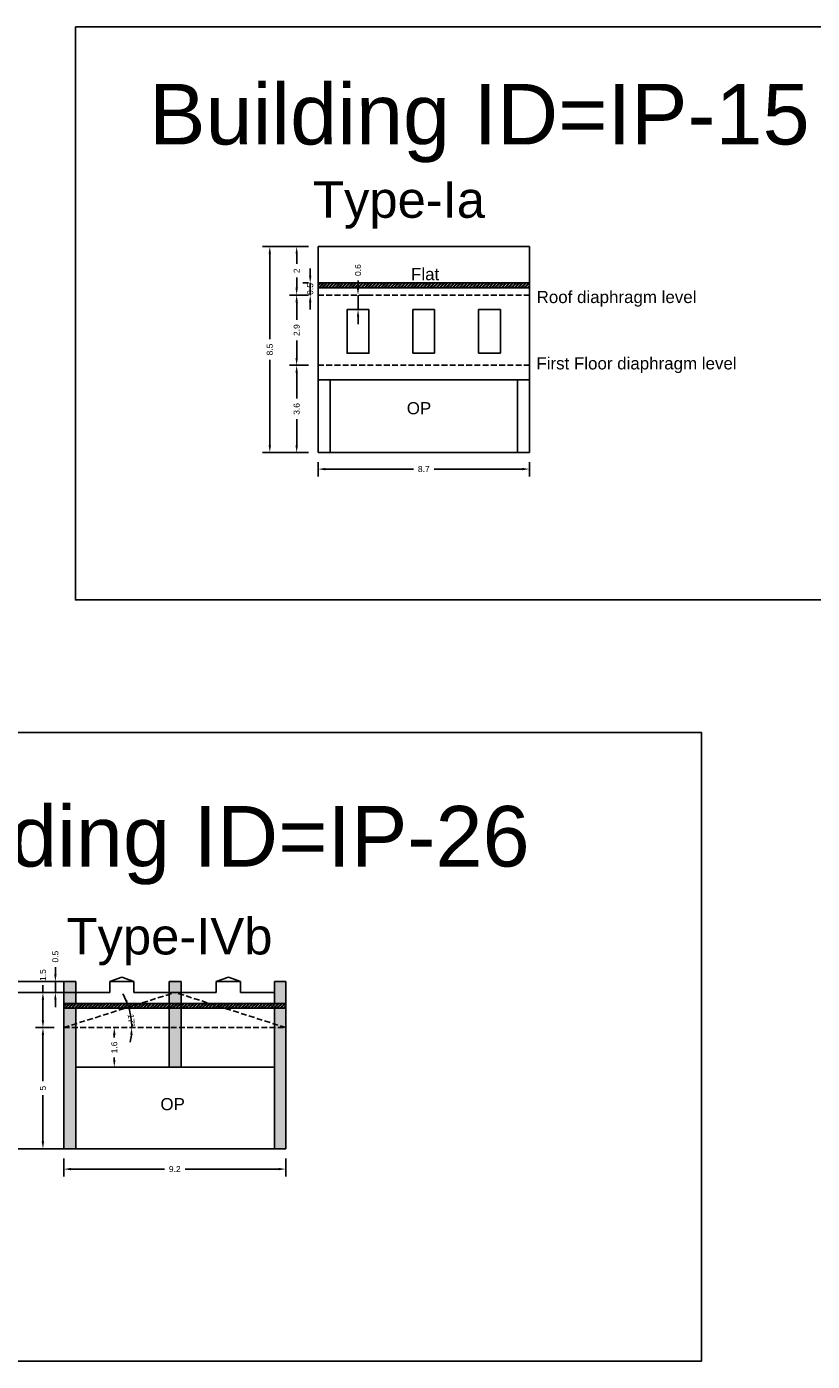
# Model space of a CAD drawing. Header units: metres. Extents: x 3416658 to 3417184, y -6712896 to -6712690.
# Tile 40 of 58: x 3416870 to 3416903, y -6712779 to -6712724. Entities that reach past the tile are written whole.
import ezdxf

# ---------------------------------------------------------------- set-up
doc = ezdxf.new("R2010")
doc.units = ezdxf.units.M
doc.linetypes.add('ACAD_ISO02W100', pattern=[15, 12, -3])
doc.layers.add('Dotted', color=7, linetype='ACAD_ISO02W100', plot=False)
doc.styles.get("Standard").update_dxf_attribs({"font": 'arial.ttf'})
doc.dimstyles.new('ISO-25', dxfattribs={"dimtxt": 0.25, "dimasz": 0.3, "dimexe": 0.3, "dimexo": 0.4, "dimgap": 0.2, "dimtad": 0, "dimdec": 1, "dimdsep": 46, "dimtxsty": 'Standard', "dimcen": 2.5, "dimadec": 0, "dimazin": 0, "dimtfac": 1, "dimtdec": 1, "dimtmove": 0, "dimatfit": 3, "dimfxl": 1, "dimarcsym": 0})

# ---------------------------------------------------------------- blocks, each defined once
blk = doc.blocks.new('*D111')
at = {"color": 0, "lineweight": -2, "transparency": 16777216}
for p, q in [((3416883.826, -6712734.614), (3416883.826, -6712734.314)), ((3416883.826, -6712735.514), (3416883.826, -6712734.914)), ((3416884.226, -6712734.914), (3416884.126, -6712734.914)), ((3416883.826, -6712735.814), (3416883.826, -6712736.114)), ((3416884.226, -6712735.514), (3416884.126, -6712735.514))]:
    blk.add_line(p, q, dxfattribs=at)
at = {"color": 0, "transparency": 16777216}
for points in [[(3416883.776, -6712734.614), (3416883.876, -6712734.614), (3416883.826, -6712734.914)], [(3416883.776, -6712735.814), (3416883.876, -6712735.814), (3416883.826, -6712735.514)]]:
    blk.add_solid(points, dxfattribs=at)
at = {"layer": 'Defpoints', "color": 0, "transparency": 16777216}
for p in [(3416883.826, -6712734.914), (3416883.826, -6712734.914), (3416883.826, -6712735.514)]:
    blk.add_point(p, dxfattribs=at)
at = {"color": 0, "transparency": 16777216, "insert": (3416883.826, -6712733.886), "char_height": 0.25, "attachment_point": 5, "rotation": 90}
blk.add_mtext('0.6', dxfattribs=at)
blk = doc.blocks.new('*D112')
at = {"color": 0, "lineweight": -2, "transparency": 16777216}
for p, q in [((3416881.776, -6712737.814), (3416880.993, -6712737.814)), ((3416881.293, -6712738.114), (3416881.293, -6712739.187)), ((3416881.293, -6712741.114), (3416881.293, -6712740.041)), ((3416881.776, -6712741.414), (3416880.993, -6712741.414))]:
    blk.add_line(p, q, dxfattribs=at)
at = {"color": 0, "transparency": 16777216}
for points in [[(3416881.243, -6712738.114), (3416881.343, -6712738.114), (3416881.293, -6712737.814)], [(3416881.243, -6712741.114), (3416881.343, -6712741.114), (3416881.293, -6712741.414)]]:
    blk.add_solid(points, dxfattribs=at)
at = {"layer": 'Defpoints', "color": 0, "transparency": 16777216}
for p in [(3416881.293, -6712737.814), (3416882.176, -6712737.814), (3416882.176, -6712741.414)]:
    blk.add_point(p, dxfattribs=at)
at = {"color": 0, "transparency": 16777216, "insert": (3416881.293, -6712739.614), "char_height": 0.25, "attachment_point": 5, "rotation": 90}
blk.add_mtext('3.6', dxfattribs=at)
blk = doc.blocks.new('*D113')
at = {"color": 0, "lineweight": -2, "transparency": 16777216}
for p, q in [((3416881.776, -6712734.914), (3416880.993, -6712734.914)), ((3416881.293, -6712735.214), (3416881.293, -6712735.934)), ((3416881.293, -6712737.514), (3416881.293, -6712736.794)), ((3416881.776, -6712737.814), (3416880.993, -6712737.814))]:
    blk.add_line(p, q, dxfattribs=at)
at = {"color": 0, "transparency": 16777216}
for points in [[(3416881.243, -6712735.214), (3416881.343, -6712735.214), (3416881.293, -6712734.914)], [(3416881.243, -6712737.514), (3416881.343, -6712737.514), (3416881.293, -6712737.814)]]:
    blk.add_solid(points, dxfattribs=at)
at = {"layer": 'Defpoints', "color": 0, "transparency": 16777216}
for p in [(3416881.293, -6712734.914), (3416882.176, -6712734.914), (3416882.176, -6712737.814)]:
    blk.add_point(p, dxfattribs=at)
at = {"color": 0, "transparency": 16777216, "insert": (3416881.293, -6712736.364), "char_height": 0.25, "attachment_point": 5, "rotation": 90}
blk.add_mtext('2.9', dxfattribs=at)
blk = doc.blocks.new('*D114')
at = {"color": 0, "lineweight": -2, "transparency": 16777216}
for p, q in [((3416881.776, -6712732.914), (3416880.993, -6712732.914)), ((3416881.293, -6712733.214), (3416881.293, -6712733.631)), ((3416881.293, -6712734.614), (3416881.293, -6712734.197)), ((3416881.776, -6712734.914), (3416880.993, -6712734.914))]:
    blk.add_line(p, q, dxfattribs=at)
at = {"color": 0, "transparency": 16777216}
for points in [[(3416881.243, -6712733.214), (3416881.343, -6712733.214), (3416881.293, -6712732.914)], [(3416881.243, -6712734.614), (3416881.343, -6712734.614), (3416881.293, -6712734.914)]]:
    blk.add_solid(points, dxfattribs=at)
at = {"layer": 'Defpoints', "color": 0, "transparency": 16777216}
for p in [(3416881.293, -6712732.914), (3416882.176, -6712732.914), (3416882.176, -6712734.914)]:
    blk.add_point(p, dxfattribs=at)
at = {"color": 0, "transparency": 16777216, "insert": (3416881.293, -6712733.914), "char_height": 0.25, "attachment_point": 5, "rotation": 90}
blk.add_mtext('2', dxfattribs=at)
blk = doc.blocks.new('*D115')
at = {"color": 0, "lineweight": -2, "transparency": 16777216}
for p, q in [((3416881.776, -6712732.914), (3416879.883, -6712732.914)), ((3416880.183, -6712733.214), (3416880.183, -6712736.735)), ((3416880.183, -6712741.114), (3416880.183, -6712737.593)), ((3416881.776, -6712741.414), (3416879.883, -6712741.414))]:
    blk.add_line(p, q, dxfattribs=at)
at = {"color": 0, "transparency": 16777216}
for points in [[(3416880.133, -6712733.214), (3416880.233, -6712733.214), (3416880.183, -6712732.914)], [(3416880.133, -6712741.114), (3416880.233, -6712741.114), (3416880.183, -6712741.414)]]:
    blk.add_solid(points, dxfattribs=at)
at = {"layer": 'Defpoints', "color": 0, "transparency": 16777216}
for p in [(3416880.183, -6712732.914), (3416882.176, -6712732.914), (3416882.176, -6712741.414)]:
    blk.add_point(p, dxfattribs=at)
at = {"color": 0, "transparency": 16777216, "insert": (3416880.183, -6712737.164), "char_height": 0.25, "attachment_point": 5, "rotation": 90}
blk.add_mtext('8.5', dxfattribs=at)
blk = doc.blocks.new('*D116')
at = {"color": 0, "lineweight": -2, "transparency": 16777216}
for p, q in [((3416882.176, -6712741.814), (3416882.176, -6712742.398)), ((3416890.906, -6712741.814), (3416890.906, -6712742.398)), ((3416882.476, -6712742.098), (3416886.113, -6712742.098)), ((3416890.606, -6712742.098), (3416886.969, -6712742.098))]:
    blk.add_line(p, q, dxfattribs=at)
at = {"color": 0, "transparency": 16777216}
for points in [[(3416882.476, -6712742.048), (3416882.476, -6712742.148), (3416882.176, -6712742.098)], [(3416890.606, -6712742.048), (3416890.606, -6712742.148), (3416890.906, -6712742.098)]]:
    blk.add_solid(points, dxfattribs=at)
at = {"layer": 'Defpoints', "color": 0, "transparency": 16777216}
for p in [(3416882.176, -6712741.414), (3416890.906, -6712741.414), (3416890.906, -6712742.098)]:
    blk.add_point(p, dxfattribs=at)
at = {"color": 0, "transparency": 16777216, "insert": (3416886.541, -6712742.098), "char_height": 0.25, "attachment_point": 5}
blk.add_mtext('8.7', dxfattribs=at)
blk = doc.blocks.new('*D126')
at = {"color": 0, "lineweight": -2, "transparency": 16777216}
for p, q in [((3416881.853, -6712734.114), (3416881.853, -6712733.814)), ((3416881.776, -6712734.414), (3416881.553, -6712734.414)), ((3416881.853, -6712734.914), (3416881.853, -6712734.414)), ((3416881.776, -6712734.914), (3416881.553, -6712734.914)), ((3416881.853, -6712735.214), (3416881.853, -6712735.514))]:
    blk.add_line(p, q, dxfattribs=at)
at = {"color": 0, "transparency": 16777216}
for points in [[(3416881.803, -6712734.114), (3416881.903, -6712734.114), (3416881.853, -6712734.414)], [(3416881.803, -6712735.214), (3416881.903, -6712735.214), (3416881.853, -6712734.914)]]:
    blk.add_solid(points, dxfattribs=at)
at = {"layer": 'Defpoints', "color": 0, "transparency": 16777216}
for p in [(3416881.853, -6712734.414), (3416882.176, -6712734.414), (3416882.176, -6712734.914)]:
    blk.add_point(p, dxfattribs=at)
at = {"color": 0, "transparency": 16777216, "insert": (3416881.853, -6712734.664), "char_height": 0.25, "attachment_point": 5, "rotation": 90}
blk.add_mtext('0.5', dxfattribs=at)
blk = doc.blocks.new('*D209')
at = {"color": 0, "lineweight": -2, "transparency": 16777216}
for p, q in [((3416871.275, -6712765.146), (3416870.516, -6712765.146)), ((3416870.816, -6712765.446), (3416870.816, -6712767.363)), ((3416870.816, -6712769.846), (3416870.816, -6712767.929)), ((3416871.275, -6712770.146), (3416870.516, -6712770.146))]:
    blk.add_line(p, q, dxfattribs=at)
at = {"color": 0, "transparency": 16777216}
for points in [[(3416870.766, -6712765.446), (3416870.866, -6712765.446), (3416870.816, -6712765.146)], [(3416870.766, -6712769.846), (3416870.866, -6712769.846), (3416870.816, -6712770.146)]]:
    blk.add_solid(points, dxfattribs=at)
at = {"layer": 'Defpoints', "color": 0, "transparency": 16777216}
for p in [(3416870.816, -6712765.146), (3416871.675, -6712765.146), (3416871.675, -6712770.146)]:
    blk.add_point(p, dxfattribs=at)
at = {"color": 0, "transparency": 16777216, "insert": (3416870.816, -6712767.646), "char_height": 0.25, "attachment_point": 5, "rotation": 90}
blk.add_mtext('5', dxfattribs=at)
blk = doc.blocks.new('*D210')
at = {"color": 0, "lineweight": -2, "transparency": 16777216}
for p, q in [((3416871.775, -6712763.696), (3416870.516, -6712763.696)), ((3416870.816, -6712763.696), (3416870.816, -6712763.396)), ((3416870.816, -6712764.846), (3416870.816, -6712763.996)), ((3416871.275, -6712765.146), (3416870.516, -6712765.146))]:
    blk.add_line(p, q, dxfattribs=at)
at = {"color": 0, "transparency": 16777216}
for points in [[(3416870.766, -6712763.996), (3416870.866, -6712763.996), (3416870.816, -6712763.696)], [(3416870.766, -6712764.846), (3416870.866, -6712764.846), (3416870.816, -6712765.146)]]:
    blk.add_solid(points, dxfattribs=at)
at = {"layer": 'Defpoints', "color": 0, "transparency": 16777216}
for p in [(3416870.816, -6712763.696), (3416872.175, -6712763.696), (3416871.675, -6712765.146)]:
    blk.add_point(p, dxfattribs=at)
at = {"color": 0, "transparency": 16777216, "insert": (3416870.816, -6712762.979), "char_height": 0.25, "attachment_point": 5, "rotation": 90}
blk.add_mtext('1.5', dxfattribs=at)
blk = doc.blocks.new('*D211')
at = {"color": 0, "lineweight": -2, "transparency": 16777216}
for p, q in [((3416871.33, -6712762.946), (3416871.33, -6712762.646)), ((3416871.275, -6712763.246), (3416871.03, -6712763.246)), ((3416871.33, -6712763.696), (3416871.33, -6712763.246)), ((3416871.275, -6712763.696), (3416871.03, -6712763.696)), ((3416871.33, -6712763.996), (3416871.33, -6712764.296))]:
    blk.add_line(p, q, dxfattribs=at)
at = {"color": 0, "transparency": 16777216}
for points in [[(3416871.28, -6712762.946), (3416871.38, -6712762.946), (3416871.33, -6712763.246)], [(3416871.28, -6712763.996), (3416871.38, -6712763.996), (3416871.33, -6712763.696)]]:
    blk.add_solid(points, dxfattribs=at)
at = {"layer": 'Defpoints', "color": 0, "transparency": 16777216}
for p in [(3416871.33, -6712763.246), (3416871.675, -6712763.246), (3416871.675, -6712763.696)]:
    blk.add_point(p, dxfattribs=at)
at = {"color": 0, "transparency": 16777216, "insert": (3416871.33, -6712762.218), "char_height": 0.25, "attachment_point": 5, "rotation": 90}
blk.add_mtext('0.5', dxfattribs=at)
blk = doc.blocks.new('*D212')
at = {"color": 0, "lineweight": -2, "transparency": 16777216}
for p, q in [((3416873.763, -6712765.446), (3416873.763, -6712765.549)), ((3416874.163, -6712765.146), (3416874.063, -6712765.146)), ((3416873.763, -6712766.484), (3416873.763, -6712766.381)), ((3416874.163, -6712766.784), (3416874.063, -6712766.784))]:
    blk.add_line(p, q, dxfattribs=at)
at = {"color": 0, "transparency": 16777216}
for points in [[(3416873.713, -6712765.446), (3416873.813, -6712765.446), (3416873.763, -6712765.146)], [(3416873.713, -6712766.484), (3416873.813, -6712766.484), (3416873.763, -6712766.784)]]:
    blk.add_solid(points, dxfattribs=at)
at = {"layer": 'Defpoints', "color": 0, "transparency": 16777216}
for p in [(3416873.763, -6712765.146), (3416873.763, -6712765.146), (3416873.763, -6712766.784)]:
    blk.add_point(p, dxfattribs=at)
at = {"color": 0, "transparency": 16777216, "insert": (3416873.763, -6712765.965), "char_height": 0.25, "attachment_point": 5, "rotation": 90}
blk.add_mtext('1.6', dxfattribs=at)
blk = doc.blocks.new('*D213')
at = {"color": 0, "lineweight": -2, "transparency": 16777216}
for p, q in [((3416871.675, -6712770.546), (3416871.675, -6712771.285)), ((3416871.975, -6712770.985), (3416875.833, -6712770.985)), ((3416880.545, -6712770.985), (3416876.686, -6712770.985)), ((3416880.845, -6712770.546), (3416880.845, -6712771.285))]:
    blk.add_line(p, q, dxfattribs=at)
at = {"color": 0, "transparency": 16777216}
for points in [[(3416871.975, -6712770.935), (3416871.975, -6712771.035), (3416871.675, -6712770.985)], [(3416880.545, -6712770.935), (3416880.545, -6712771.035), (3416880.845, -6712770.985)]]:
    blk.add_solid(points, dxfattribs=at)
at = {"layer": 'Defpoints', "color": 0, "transparency": 16777216}
for p in [(3416871.675, -6712770.146), (3416880.845, -6712770.146), (3416880.845, -6712770.985)]:
    blk.add_point(p, dxfattribs=at)
at = {"color": 0, "transparency": 16777216, "insert": (3416876.26, -6712770.985), "char_height": 0.25, "attachment_point": 5}
blk.add_mtext('9.2', dxfattribs=at)
blk = doc.blocks.new('*D214')
at = {"color": 0, "lineweight": -2, "transparency": 16777216}
for start, end in [(23.6181, 29.7405), (360, 17.4958), (347.7553, 353.8776)]:
    blk.add_arc((3416871.675, -6712765.146), 2.809, start, end, dxfattribs=at)
at = {"color": 0, "transparency": 16777216}
for points in [[(3416874.295, -6712764.003), (3416874.202, -6712764.038), (3416874.354, -6712764.302)], [(3416874.418, -6712765.443), (3416874.518, -6712765.448), (3416874.484, -6712765.146)]]:
    blk.add_solid(points, dxfattribs=at)
at = {"layer": 'Defpoints', "color": 0, "transparency": 16777216}
for p in [(3416876.275, -6712763.696), (3416874.426, -6712764.578), (3416871.675, -6712765.146), (3416871.675, -6712765.146), (3416880.845, -6712765.146)]:
    blk.add_point(p, dxfattribs=at)
at = {"color": 0, "transparency": 16777216, "insert": (3416874.467, -6712764.844), "char_height": 0.25, "attachment_point": 5, "rotation": 276.1778}
blk.add_mtext('17°', dxfattribs=at)
blk = doc.blocks.new('*D215')
at = {"color": 0, "lineweight": -2, "transparency": 16777216}
for p, q in [((3416871.775, -6712763.246), (3416868.316, -6712763.246)), ((3416868.616, -6712763.546), (3416868.616, -6712766.268)), ((3416868.616, -6712769.846), (3416868.616, -6712767.125)), ((3416871.275, -6712770.146), (3416868.316, -6712770.146))]:
    blk.add_line(p, q, dxfattribs=at)
at = {"color": 0, "transparency": 16777216}
for points in [[(3416868.566, -6712763.546), (3416868.666, -6712763.546), (3416868.616, -6712763.246)], [(3416868.566, -6712769.846), (3416868.666, -6712769.846), (3416868.616, -6712770.146)]]:
    blk.add_solid(points, dxfattribs=at)
at = {"layer": 'Defpoints', "color": 0, "transparency": 16777216}
for p in [(3416868.616, -6712763.246), (3416872.175, -6712763.246), (3416871.675, -6712770.146)]:
    blk.add_point(p, dxfattribs=at)
at = {"color": 0, "transparency": 16777216, "insert": (3416868.616, -6712766.696), "char_height": 0.25, "attachment_point": 5, "rotation": 90}
blk.add_mtext('6.9', dxfattribs=at)
blk = doc.blocks.new('*D216')
at = {"color": 0, "lineweight": -2, "transparency": 16777216}
for p, q in [((3416872.475, -6712763.696), (3416869.256, -6712763.696)), ((3416869.556, -6712763.996), (3416869.556, -6712766.492)), ((3416869.556, -6712769.846), (3416869.556, -6712767.35)), ((3416871.775, -6712770.146), (3416869.256, -6712770.146))]:
    blk.add_line(p, q, dxfattribs=at)
at = {"color": 0, "transparency": 16777216}
for points in [[(3416869.506, -6712763.996), (3416869.606, -6712763.996), (3416869.556, -6712763.696)], [(3416869.506, -6712769.846), (3416869.606, -6712769.846), (3416869.556, -6712770.146)]]:
    blk.add_solid(points, dxfattribs=at)
at = {"layer": 'Defpoints', "color": 0, "transparency": 16777216}
for p in [(3416869.556, -6712763.696), (3416872.875, -6712763.696), (3416872.175, -6712770.146)]:
    blk.add_point(p, dxfattribs=at)
at = {"color": 0, "transparency": 16777216, "insert": (3416869.556, -6712766.921), "char_height": 0.25, "attachment_point": 5, "rotation": 90}
blk.add_mtext('6.5', dxfattribs=at)

msp = doc.modelspace()

# ---------------------------------------------------------------- hatches: boundary and pattern name
h = msp.add_hatch()
h.set_pattern_fill('ANSI32', color=256, scale=0.01)
h.set_pattern_definition([(45, (-22.14343, 6.57495), (-0.067351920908, 0.067351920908), []), (45, (-22.09853, 6.57495), (-0.067351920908, 0.067351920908), [])])
h.paths.add_polyline_path([(3416890.906, -6712734.614), (3416890.906, -6712734.414), (3416882.176, -6712734.414), (3416882.176, -6712734.614)])
h = msp.add_hatch(color=256)
h.dxf.hatch_style = 1
h.paths.add_polyline_path([(3416880.845, -6712764.346), (3416880.375, -6712764.346), (3416880.375, -6712765.146), (3416880.845, -6712765.146)])
h.paths.add_polyline_path([(3416880.845, -6712763.246), (3416880.375, -6712763.246), (3416880.375, -6712764.146), (3416880.845, -6712764.146)])
h.paths.add_polyline_path([(3416880.845, -6712765.146), (3416880.375, -6712765.146), (3416880.375, -6712770.146), (3416880.845, -6712770.146)])
h.paths.add_polyline_path([(3416872.175, -6712764.346), (3416871.675, -6712764.346), (3416871.675, -6712765.146), (3416872.175, -6712765.146)])
h.paths.add_polyline_path([(3416872.175, -6712763.246), (3416871.675, -6712763.246), (3416871.675, -6712764.146), (3416872.175, -6712764.146)])
h.paths.add_polyline_path([(3416872.175, -6712765.146), (3416871.675, -6712765.146), (3416871.675, -6712770.146), (3416872.175, -6712770.146)])
h = msp.add_hatch(color=256)
h.dxf.hatch_style = 1
h.paths.add_polyline_path([(3416876.525, -6712765.146), (3416876.025, -6712765.146), (3416876.025, -6712766.784), (3416876.525, -6712766.784)])
h.paths.add_polyline_path([(3416876.525, -6712764.346), (3416876.025, -6712764.346), (3416876.025, -6712765.146), (3416876.525, -6712765.146)])
h.paths.add_polyline_path([(3416876.525, -6712763.246), (3416876.025, -6712763.246), (3416876.025, -6712764.146), (3416876.525, -6712764.146)])
h = msp.add_hatch()
h.set_pattern_fill('ANSI32', color=256, scale=0.01)
h.set_pattern_definition([(45, (-50.0926, 26.99843), (-0.067351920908, 0.067351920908), []), (45, (-50.0477, 26.99843), (-0.067351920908, 0.067351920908), [])])
h.paths.add_polyline_path([(3416880.845, -6712764.146), (3416871.675, -6712764.146), (3416871.675, -6712764.346), (3416880.845, -6712764.346)])

# ---------------------------------------------------------------- linework, layer by layer
msp.add_line((3416872.175, -6712766.784), (3416880.375, -6712766.784))
for points in [[(3416872.156, -6712723.841), (3416906.408, -6712723.841), (3416906.408, -6712747.497), (3416872.156, -6712747.497)], [(3416884.276, -6712735.514), (3416883.376, -6712735.514), (3416883.376, -6712737.314), (3416884.276, -6712737.314)], [(3416882.676, -6712738.414), (3416890.406, -6712738.414), (3416890.406, -6712741.414), (3416882.676, -6712741.414)], [(3416860.521, -6712752.965), (3416898.005, -6712752.965), (3416898.005, -6712778.917), (3416860.521, -6712778.917)], [(3416872.175, -6712766.784), (3416880.375, -6712766.784), (3416880.375, -6712770.146), (3416872.175, -6712770.146)]]:
    msp.add_lwpolyline(points, close=True)
for points in [[(3416882.176, -6712732.914), (3416890.906, -6712732.914)], [(3416882.176, -6712741.414), (3416882.176, -6712732.914)], [(3416890.906, -6712741.414), (3416890.906, -6712732.914)], [(3416882.176, -6712734.414), (3416890.906, -6712734.414)], [(3416882.176, -6712734.614), (3416890.906, -6712734.614)], [(3416886.091, -6712735.514), (3416886.091, -6712737.314)], [(3416886.091, -6712735.514), (3416886.991, -6712735.514)], [(3416886.991, -6712735.514), (3416886.991, -6712737.314)], [(3416888.806, -6712735.514), (3416889.706, -6712735.514)], [(3416888.806, -6712737.314), (3416888.806, -6712735.514)], [(3416889.706, -6712737.314), (3416889.706, -6712735.514)], [(3416886.091, -6712737.314), (3416886.991, -6712737.314)], [(3416888.806, -6712737.314), (3416889.706, -6712737.314)], [(3416882.176, -6712738.414), (3416890.906, -6712738.414)], [(3416882.676, -6712741.414), (3416882.676, -6712738.414)], [(3416890.406, -6712741.414), (3416890.406, -6712738.414)], [(3416882.176, -6712741.414), (3416890.906, -6712741.414)], [(3416871.675, -6712763.246), (3416872.175, -6712763.246)], [(3416871.675, -6712763.246), (3416871.675, -6712770.146)], [(3416872.175, -6712763.246), (3416872.175, -6712764.146)], [(3416873.575, -6712763.246), (3416874.075, -6712763.071)], [(3416873.575, -6712763.246), (3416873.575, -6712763.696)], [(3416873.575, -6712763.246), (3416874.575, -6712763.246)], [(3416874.575, -6712763.246), (3416874.075, -6712763.071)], [(3416874.575, -6712763.246), (3416874.575, -6712763.696)], [(3416876.025, -6712763.246), (3416876.025, -6712766.784)], [(3416876.025, -6712763.246), (3416876.525, -6712763.246)], [(3416876.525, -6712763.246), (3416876.525, -6712766.784)], [(3416877.975, -6712763.246), (3416878.475, -6712763.071)], [(3416878.975, -6712763.246), (3416877.975, -6712763.246)], [(3416877.975, -6712763.246), (3416877.975, -6712763.696)], [(3416877.975, -6712763.246), (3416878.975, -6712763.246)], [(3416878.975, -6712763.246), (3416878.475, -6712763.071)], [(3416878.975, -6712763.246), (3416878.975, -6712763.696)], [(3416880.845, -6712763.246), (3416880.375, -6712763.246)], [(3416880.375, -6712763.246), (3416880.375, -6712764.146)], [(3416880.375, -6712763.246), (3416880.845, -6712763.246)], [(3416880.845, -6712763.246), (3416880.845, -6712770.146)], [(3416872.175, -6712763.696), (3416873.575, -6712763.696)], [(3416874.575, -6712763.696), (3416876.025, -6712763.696)], [(3416876.025, -6712763.696), (3416876.525, -6712763.696)], [(3416876.525, -6712763.696), (3416877.975, -6712763.696)], [(3416878.975, -6712763.696), (3416880.375, -6712763.696)], [(3416871.675, -6712764.146), (3416880.845, -6712764.146)], [(3416871.675, -6712764.346), (3416880.845, -6712764.346)], [(3416872.175, -6712764.346), (3416872.175, -6712770.146)], [(3416880.375, -6712764.346), (3416880.375, -6712770.146)], [(3416871.675, -6712770.146), (3416880.845, -6712770.146)]]:
    msp.add_lwpolyline(points)
at = {"layer": 'Dotted', "ltscale": 0.02}
for points in [[(3416882.176, -6712734.914), (3416890.906, -6712734.914)], [(3416882.176, -6712737.814), (3416890.906, -6712737.814)], [(3416871.675, -6712765.146), (3416876.275, -6712763.696)], [(3416880.845, -6712765.146), (3416876.275, -6712763.696)], [(3416871.675, -6712765.146), (3416880.845, -6712765.146)]]:
    msp.add_lwpolyline(points, dxfattribs=at)

# ---------------------------------------------------------------- texts
at = {"attachment_point": 1}
for s, heights, insert, char_height in [('Building ID=IP-15', [0.517], (3416875.201, -6712726.202), 2.5), ('Type-Ia  ', [0.517], (3416881.968, -6712730.228), 1.5), ('Flat', [0], (3416886.015, -6712733.802), 0.5), ('Roof diaphragm level ', [0], (3416891.201, -6712734.746), 0.5), ('\\pxt6;First Floor diaphragm level', [0], (3416891.191, -6712737.485), 0.5), ('OP', [0], (3416885.84, -6712739.335), 0.5), ('Building ID=IP-26', [0.517], (3416863.638, -6712756), 2.5), ('Type-IVb  ', [0.517], (3416871.792, -6712760.627), 1.5), ('OP', [0], (3416875.668, -6712768.053), 0.5)]:
    msp.add_mtext_dynamic_manual_height_columns(s, width=67.86454, gutter_width=12.5, heights=heights, dxfattribs=dict(at, insert=insert, char_height=char_height))

# ---------------------------------------------------------------- dimensions: what is measured, and where the dimension line sits
for base, p1, p2, picture, middle in [((3416880.183, -6712732.914), (3416882.176, -6712741.414), (3416882.176, -6712732.914), '*D115', (3416880.183, -6712737.164)), ((3416883.826, -6712734.914), (3416883.826, -6712735.514), (3416883.826, -6712734.914), '*D111', (3416883.826, -6712733.886)), ((3416881.293, -6712737.814), (3416882.176, -6712741.414), (3416882.176, -6712737.814), '*D112', (3416881.293, -6712739.614)), ((3416871.329572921, -6712763.246134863), (3416871.674771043, -6712763.696134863), (3416871.674771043, -6712763.24613486), '*D211', (3416871.329572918, -6712762.217621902)), ((3416870.816030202, -6712763.696134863), (3416871.674771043, -6712765.14613486), (3416872.174771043, -6712763.69613486), '*D210', (3416870.816030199, -6712762.979388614)), ((3416868.616, -6712763.246), (3416871.675, -6712770.146), (3416872.175, -6712763.246), '*D215', (3416868.616, -6712766.696)), ((3416869.555992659, -6712763.696134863), (3416872.174771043, -6712770.14613486), (3416872.874771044, -6712763.69613486), '*D216', (3416869.555992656, -6712766.921134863)), ((3416870.816, -6712765.146), (3416871.675, -6712770.146), (3416871.675, -6712765.146), '*D209', (3416870.816, -6712767.646))]:
    dim = msp.add_linear_dim(base=base, p1=p1, p2=p2, angle=90, dimstyle='ISO-25')
    dim.commit()
    dim.dimension.update_dxf_attribs({"geometry": picture, "text_midpoint": middle})
for base, p1, p2, picture, middle in [((3416881.293, -6712732.914), (3416882.176, -6712734.914), (3416882.176, -6712732.914), '*D114', (3416881.293, -6712733.914)), ((3416881.293, -6712734.914), (3416882.176, -6712737.814), (3416882.176, -6712734.914), '*D113', (3416881.293, -6712736.364))]:
    dim = msp.add_linear_dim(base=base, p1=p1, p2=p2, angle=90, dimstyle='ISO-25', override={"dimtmove": 1})
    dim.commit()
    dim.dimension.update_dxf_attribs({"geometry": picture, "text_midpoint": middle})
for base, p1, p2, picture, middle in [((3416881.853, -6712734.414), (3416882.176, -6712734.914), (3416882.176, -6712734.414), '*D126', (3416881.853, -6712734.664)), ((3416873.763, -6712765.146), (3416873.763, -6712766.784), (3416873.763, -6712765.146), '*D212', (3416873.763, -6712765.965))]:
    dim = msp.add_linear_dim(base=base, p1=p1, p2=p2, angle=90, dimstyle='ISO-25')
    dim.commit()
    dim.dimension.update_dxf_attribs({"geometry": picture, "text_midpoint": middle, "dimtype": 160})
for base, p1, p2, picture, middle in [((3416890.906, -6712742.098), (3416882.176, -6712741.414), (3416890.906, -6712741.414), '*D116', (3416886.541, -6712742.098)), ((3416880.845, -6712770.985), (3416871.675, -6712770.146), (3416880.845, -6712770.146), '*D213', (3416876.26, -6712770.985))]:
    dim = msp.add_linear_dim(base=base, p1=p1, p2=p2, dimstyle='ISO-25')
    dim.commit()
    dim.dimension.update_dxf_attribs({"geometry": picture, "text_midpoint": middle})
dim = msp.add_angular_dim_2l(base=(3416874.426, -6712764.578), line1=((3416871.675, -6712765.146), (3416876.275, -6712763.696)), line2=((3416871.675, -6712765.146), (3416880.845, -6712765.146)), dimstyle='ISO-25')
dim.commit()
dim.dimension.update_dxf_attribs({"geometry": '*D214', "text_midpoint": (3416874.467, -6712764.844), "dimtype": 162})

doc.saveas('drawing.dxf')
